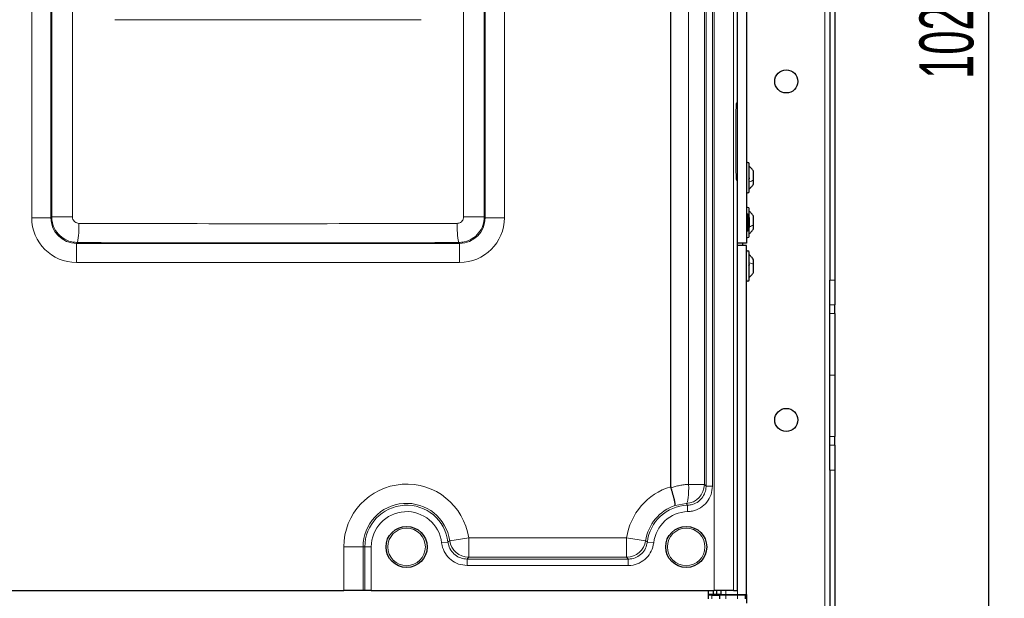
# Model space of a CAD drawing. Header units: millimetres. Extents: x 5 to 418, y 2 to 292.
# Tile 21 of 85: x 92 to 156, y 123 to 161. Entities that reach past the tile are written whole.
import ezdxf

# ---------------------------------------------------------------- set-up
doc = ezdxf.new("R2010")
doc.units = ezdxf.units.MM
doc.layers.add('SLD-0', color=7, linetype='Continuous')
doc.styles.add('SLDTEXTSTYLE0', font='TXT', dxfattribs={"width": 0.605})
doc.dimstyles.new('SLDDIMSTYLE1', dxfattribs={"dimtxt": 3.5, "dimasz": 3.302, "dimexe": 0, "dimexo": 0.0625, "dimgap": 0.875, "dimtad": 1, "dimdec": 0, "dimlfac": 6, "dimrnd": 1e-09, "dimzin": 12, "dimdsep": 46, "dimtxsty": 'SLDTEXTSTYLE0', "dimsah": 1, "dimcen": 0.09, "dimadec": 0, "dimazin": 3, "dimtfac": 1, "dimtofl": 0, "dimtmove": 0, "dimatfit": 3, "dimfxl": 1, "dimfrac": 2, "dimtolj": 1, "dimtzin": 12, "dimarcsym": 0})

# ---------------------------------------------------------------- blocks, each defined once
blk = doc.blocks.new('_D_2')
at = {"layer": 'SLD-0', "color": 7}
for p, q in [((144.798, 247.966), (156.464, 247.966)), ((155.464, 77.152), (155.464, 247.966)), ((128.619, 77.152), (156.464, 77.152))]:
    blk.add_line(p, q, dxfattribs=at)
for points in [[(155.464, 247.966), (154.956, 244.664), (155.972, 244.664)], [(155.464, 77.152), (155.972, 80.454), (154.956, 80.454)]]:
    blk.add_solid(points, dxfattribs=at)
at = {"layer": 'SLD-0', "color": 7, "insert": (150.953, 157.212), "char_height": 3.5, "attachment_point": 1, "rotation": 90, "style": 'SLDTEXTSTYLE0'}
blk.add_mtext('1025', dxfattribs=at)

msp = doc.modelspace()

# ---------------------------------------------------------------- linework, layer by layer
at = {"color": 7, "linetype": 'Continuous', "lineweight": 18}
for p, q in [((144.7976, 247.9662), (144.7976, 88.7996)), ((137.6251, 123.9662), (137.6251, 209.9603)), ((138.8733, 209.9603), (138.8733, 123.9662)), ((135.9514, 130.8622), (135.9514, 208.0633)), ((136.9764, 208.0633), (136.9764, 130.8622)), ((137.0884, 130.7551), (137.0884, 208.1754)), ((137.5045, 208.1754), (137.5045, 130.7551)), ((139.131, 146.5496), (139.131, 206.5496)), ((93.2781, 148.1927), (93.2781, 198.0731)), ((94.5264, 198.0731), (94.5264, 148.1927)), ((94.5796, 148.246), (94.5796, 198.0198)), ((95.9232, 198.0198), (95.9232, 148.246)), ((121.3387, 148.246), (121.3387, 198.1329)), ((122.6823, 198.1329), (122.6823, 148.246)), ((122.7355, 148.1927), (122.7355, 198.1329)), ((123.9838, 198.1329), (123.9838, 148.1927)), ((94.5264, 148.1927), (93.2781, 148.1927)), ((94.5264, 148.1927), (94.5796, 148.246)), ((95.9232, 148.246), (94.5796, 148.246)), ((121.3387, 148.246), (122.6823, 148.246)), ((122.6823, 148.246), (122.7355, 148.1927)), ((122.7355, 148.1927), (123.9838, 148.1927)), ((96.2424, 146.5799), (96.1907, 146.5283)), ((96.1907, 146.5283), (96.1907, 145.28)), ((96.1907, 146.5283), (121.0712, 146.5283)), ((121.0712, 146.5283), (121.0195, 146.5799)), ((121.0712, 146.5283), (121.0712, 145.28)), ((139.131, 123.7162), (139.131, 146.3829)), ((121.0712, 145.28), (96.1907, 145.28)), ((145.131, 144.1367), (145.4643, 144.1367)), ((145.4643, 142.5268), (145.131, 142.5268)), ((145.131, 141.9659), (145.4643, 141.9659)), ((145.4643, 137.9662), (145.131, 137.9662)), ((145.4643, 133.9665), (145.131, 133.9665)), ((145.131, 133.4057), (145.4643, 133.4057)), ((145.4643, 131.7958), (145.131, 131.7958)), ((136.9764, 130.8622), (135.9514, 130.8622)), ((137.0884, 130.7551), (137.5045, 130.7551)), ((135.8005, 129.616), (135.0814, 129.4892)), ((135.8793, 129.5074), (135.8923, 129.0915)), ((121.6687, 127.3787), (120.4331, 127.2014)), ((121.6687, 127.3787), (131.9265, 127.3787)), ((121.6687, 127.3787), (121.6687, 126.1304)), ((131.9265, 127.3787), (133.1621, 127.2014)), ((131.9265, 127.3787), (131.9265, 126.1304)), ((113.5519, 123.9662), (113.5519, 126.7996)), ((113.5519, 126.7996), (114.8001, 126.7996)), ((114.8001, 126.7996), (114.8001, 123.9662)), ((114.9218, 126.7996), (114.8001, 126.7996)), ((114.9218, 123.9662), (114.9218, 126.7996)), ((114.9218, 126.7996), (115.3378, 126.7996)), ((115.3378, 126.7996), (115.3378, 123.9662)), ((120.322, 127.1127), (119.9087, 127.0646)), ((133.2733, 127.1127), (133.6866, 127.0646)), ((131.9265, 126.1304), (121.6687, 126.1304)), ((121.5619, 126.0088), (132.0333, 126.0088)), ((121.5619, 126.0088), (121.5619, 125.5927)), ((132.0333, 125.5927), (121.5619, 125.5927)), ((132.0333, 126.0088), (132.0333, 125.5927)), ((137.4643, 123.4162), (137.4643, 123.6662)), ((138.381, 123.7162), (138.381, 123.9662)), ((138.381, 123.6662), (138.381, 123.4162)), ((138.5762, 123.6662), (138.5762, 123.7162)), ((139.0333, 123.6662), (139.0333, 123.7162)), ((139.131, 123.6662), (139.131, 123.4162))]:
    msp.add_line(p, q, dxfattribs=at)
at = {"color": 7, "linetype": 'Continuous', "lineweight": 25}
for p, q in [((145.131, 214.2958), (145.131, 144.1367)), ((145.4643, 214.2958), (145.4643, 144.1367)), ((139.131, 155.6329), (139.131, 210.2179)), ((134.7976, 130.7083), (134.7976, 208.0529)), ((139.7143, 206.5496), (139.7143, 146.5496)), ((139.131, 155.6329), (139.0698, 155.6329)), ((139.0261, 154.7996), (139.0261, 151.4662)), ((139.881, 149.8996), (139.881, 151.6996)), ((140.1726, 150.642), (140.1726, 151.2121)), ((139.0698, 150.6329), (139.131, 150.6329)), ((139.131, 123.9662), (139.131, 150.6329)), ((140.1726, 150.3871), (140.1726, 150.642)), ((139.7976, 148.4271), (139.7143, 148.4271)), ((139.7976, 148.4271), (139.7976, 147.3387)), ((139.881, 148.1948), (139.881, 148.7829)), ((139.881, 148.2066), (139.881, 147.5592)), ((140.1726, 147.7254), (140.1726, 148.2954)), ((139.7143, 147.3387), (139.7976, 147.3387)), ((139.881, 146.9829), (139.881, 147.5592)), ((140.1726, 147.4704), (140.1726, 147.7254)), ((139.7143, 146.5496), (139.131, 146.5496)), ((139.4643, 146.5496), (139.4643, 146.3829)), ((139.7143, 146.3829), (139.131, 146.3829)), ((139.7143, 123.7162), (139.7143, 146.3829)), ((139.881, 145.3012), (139.881, 145.9496)), ((139.881, 144.1496), (139.881, 145.3012)), ((140.1726, 145.1649), (140.1726, 145.4621)), ((140.1733, 145.1959), (140.1726, 145.1959)), ((140.1726, 144.6371), (140.1726, 145.1649)), ((140.1726, 144.9032), (140.1733, 144.9032)), ((145.131, 142.5268), (145.131, 144.1367)), ((145.4643, 144.1367), (145.4643, 142.5268)), ((145.131, 141.9659), (145.131, 142.5268)), ((145.4643, 141.9659), (145.4643, 142.5268)), ((145.131, 137.9662), (145.131, 141.9659)), ((145.4643, 141.9659), (145.4643, 137.9662)), ((145.131, 133.9665), (145.131, 137.9662)), ((145.4643, 137.9662), (145.4643, 133.9665)), ((145.131, 133.4057), (145.131, 133.9665)), ((145.4643, 133.4057), (145.4643, 133.9665)), ((145.131, 131.7958), (145.131, 133.4057)), ((145.4643, 133.4057), (145.4643, 131.7958)), ((145.131, 131.7958), (145.131, 89.6329)), ((145.4643, 131.7958), (145.4643, 89.6329)), ((134.7976, 130.7083), (134.8074, 130.644)), ((91.3767, 123.9662), (113.5519, 123.9662)), ((114.8001, 123.9662), (113.5519, 123.9662)), ((114.9218, 123.9662), (114.8001, 123.9662)), ((115.3378, 123.9662), (114.9218, 123.9662)), ((115.3378, 123.9662), (137.6251, 123.9662)), ((137.2143, 123.9662), (137.2143, 123.4162)), ((137.5476, 123.7162), (137.2143, 123.7162)), ((137.4643, 123.6662), (137.2143, 123.6662)), ((137.4643, 123.6662), (137.9643, 123.6662)), ((137.5476, 123.9662), (137.5476, 123.7162)), ((137.7976, 123.7162), (137.5476, 123.7162)), ((138.8733, 123.9662), (137.6251, 123.9662)), ((137.7143, 123.7162), (137.7143, 123.6662)), ((137.7976, 123.7162), (137.7976, 123.9662)), ((138.0476, 123.7162), (137.7976, 123.7162)), ((137.9643, 123.6662), (137.9643, 123.4162)), ((138.381, 123.6662), (137.9643, 123.6662)), ((138.0476, 123.9662), (138.0476, 123.7162)), ((138.0476, 123.7162), (138.381, 123.7162)), ((138.381, 123.7162), (139.131, 123.7162)), ((139.131, 123.6662), (138.381, 123.6662)), ((138.5476, 123.6662), (138.5476, 123.7162)), ((138.8733, 123.9662), (139.131, 123.9662)), ((139.131, 123.7162), (139.7143, 123.7162)), ((139.131, 123.6662), (139.131, 123.7162)), ((139.631, 123.6662), (139.131, 123.6662)), ((139.4643, 123.7162), (139.4643, 123.6662)), ((139.631, 123.6662), (139.631, 123.4162)), ((139.7143, 123.7162), (139.7143, 123.1472))]:
    msp.add_line(p, q, dxfattribs=at)
at = {"color": 7, "linetype": 'Continuous', "lineweight": 18, "flags": 128}
msp.add_lwpolyline([(135.8005, 129.616), (135.8404, 129.6526), (135.8762, 129.7321), (135.9068, 129.8517), (135.9311, 130.0071), (135.9481, 130.1928), (135.9574, 130.4023), (135.9585, 130.6281), (135.9514, 130.8622)], dxfattribs=at)
at = {"color": 7, "linetype": 'Continuous', "lineweight": 25}
for centre, radius in [((142.2976, 157.0496), 0.75), ((142.2976, 135.0496), 0.75), ((117.631, 126.7996), 1.3333), ((135.7976, 126.7996), 1.3333)]:
    msp.add_circle(centre, radius, dxfattribs=at)
at = {"color": 7, "linetype": 'Continuous', "lineweight": 18}
for centre in [(117.631, 126.7996), (135.7976, 126.7996)]:
    msp.add_circle(centre, 1.2195, dxfattribs=at)
at = {"color": 7, "linetype": 'Continuous', "lineweight": 25}
for centre, radius, start, end in [((139.7976, 151.6996), 0.0833, 0, 180), ((139.7976, 149.8996), 0.0833, 180, 360), ((139.7976, 148.7829), 0.0833, 0, 180), ((139.5476, 148.2066), 0.3333, 360, 41.409622), ((139.5476, 147.5592), 0.3333, 318.590378, 360), ((139.7976, 146.9829), 0.0833, 180, 360), ((139.7976, 145.9496), 0.0833, 0, 180), ((139.7976, 144.1496), 0.0833, 180, 360)]:
    msp.add_arc(centre, radius, start, end, dxfattribs=at)
at = {"color": 7, "linetype": 'Continuous', "lineweight": 18}
for centre, radius, start, end in [((91.5003, 147.5578), 4.8418, 348.347976, 3.201431), ((125.7616, 147.5578), 4.8418, 176.798569, 191.652024), ((117.631, 126.7996), 4.0791, 8.16171, 180), ((135.9643, 126.7996), 4.0791, 106.619282, 171.83829), ((135.7241, 130.866), 1.2523, 273.498304, 359.829138), ((117.631, 126.7996), 2.8308, 8.16171, 180), ((117.631, 126.7996), 2.7092, 6.638215, 180), ((135.9643, 126.7996), 2.8308, 108.172704, 171.83829), ((135.9643, 126.7996), 2.7092, 91.797726, 173.361785), ((117.631, 126.7996), 2.2931, 6.638215, 180), ((135.9643, 126.7996), 2.2931, 91.797726, 173.361785), ((121.6721, 127.3825), 1.2522, 188.315822, 269.845888), ((131.9231, 127.3825), 1.2522, 270.154112, 351.684178)]:
    msp.add_arc(centre, radius, start, end, dxfattribs=at)
for centre, major_axis, ratio, start_param, end_param in [((108.631, 169.7387), (166.6667, 0), 0.0521457, 4.6526266, 4.7721513), ((96.1987, 148.2007), (-2.0681, -2.0681), 0.9972647, 5.4991567, 7.0672139), ((96.1987, 148.2007), (1.1866, 1.1866), 0.9931952, 2.357564, 3.9256213), ((108.631, 156.6044), (166.6667, 0), 0.0528008, 4.6385438, 4.7862341), ((121.0632, 148.2007), (-2.0681, 2.0681), 0.9972647, 2.357564, 3.9256213), ((121.0632, 148.2007), (1.1866, -1.1866), 0.9931952, 5.4991567, 7.0672139), ((108.631, 155.3561), (167.9167, 0), 0.0524078, 4.6385438, 4.7862341)]:
    msp.add_ellipse(centre, major_axis=major_axis, ratio=ratio, start_param=start_param, end_param=end_param, dxfattribs=at)
at = {"color": 7, "linetype": 'Continuous', "lineweight": 25}
for centre, start_param, end_param in [((139.0698, 154.7996), 0, 1.5707963), ((139.0698, 151.4662), 1.5707963, 3.1415927)]:
    msp.add_ellipse(centre, major_axis=(0, 0.8333), ratio=0.0524078, start_param=start_param, end_param=end_param, dxfattribs=at)
for points, knots in [([(140.1726, 151.2121), (140.1332, 151.2739), (140.0544, 151.3975), (139.9388, 151.4878), (139.881, 151.5329)], [0, 0, 0, 0, 0.49999988, 1, 1, 1, 1]), ([(139.8524, 150.8302), (139.8563, 150.8267), (139.8641, 150.8198), (139.8733, 150.8009), (139.8794, 150.777), (139.8817, 150.7503), (139.8795, 150.7247), (139.8734, 150.7041), (139.8642, 150.69), (139.8563, 150.687), (139.8524, 150.6855)], [0, 0, 0, 0, 0.1251933, 0.2494385, 0.3742794, 0.4990244, 0.6238686, 0.7493688, 0.8744304, 1, 1, 1, 1]), ([(139.881, 150.0662), (139.9388, 150.1113), (140.0544, 150.2016), (140.1332, 150.3252), (140.1726, 150.3871)], [0, 0, 0, 0, 0.5000001, 1, 1, 1, 1]), ([(140.1726, 148.2954), (140.1332, 148.3572), (140.0544, 148.4809), (139.9388, 148.5711), (139.881, 148.6162)], [0, 0, 0, 0, 0.4999999, 1, 1, 1, 1]), ([(139.8524, 147.9135), (139.8563, 147.9101), (139.8641, 147.9032), (139.8733, 147.8842), (139.8794, 147.8603), (139.8817, 147.8336), (139.8795, 147.808), (139.8734, 147.7875), (139.8642, 147.7733), (139.8563, 147.7703), (139.8524, 147.7688)], [0, 0, 0, 0, 0.1251933, 0.2494385, 0.3742794, 0.4990244, 0.6238686, 0.7493688, 0.8744304, 1, 1, 1, 1]), ([(139.881, 147.1496), (139.9388, 147.1947), (140.0544, 147.2849), (140.1332, 147.4086), (140.1726, 147.4704)], [0, 0, 0, 0, 0.5000001, 1, 1, 1, 1]), ([(140.1726, 145.4621), (140.1332, 145.5239), (140.0544, 145.6475), (139.9388, 145.7378), (139.881, 145.7829)], [0, 0, 0, 0, 0.5, 1, 1, 1, 1]), ([(139.8524, 145.1959), (139.8563, 145.1953), (139.8641, 145.194), (139.8733, 145.1824), (139.8794, 145.1638), (139.8817, 145.1394), (139.8795, 145.1126), (139.8734, 145.0876), (139.8642, 145.0669), (139.8563, 145.0584), (139.8524, 145.0542)], [0, 0, 0, 0, 0.1252207, 0.2494814, 0.3743239, 0.4990613, 0.6238954, 0.7493873, 0.8744403, 1, 1, 1, 1]), ([(139.881, 144.3162), (139.9388, 144.3613), (140.0544, 144.4516), (140.1332, 144.5752), (140.1726, 144.6371)], [0, 0, 0, 0, 0.5, 1, 1, 1, 1]), ([(135.0814, 129.4892), (135.0815, 129.4893), (135.0845, 129.4932), (135.088, 129.5047), (135.089, 129.5314), (135.0872, 129.5631), (135.0826, 129.6031), (135.0751, 129.6507), (135.065, 129.7052), (135.0523, 129.7661), (135.037, 129.8342), (135.0192, 129.9082), (134.9992, 129.9871), (134.9772, 130.0706), (134.9528, 130.1594), (134.9267, 130.2517), (134.8991, 130.3463), (134.8701, 130.443), (134.8395, 130.5425), (134.8181, 130.6101), (134.8074, 130.644)], [0, 0, 0, 0, 0.0033362, 0.0828185, 0.1393264, 0.1962216, 0.2543399, 0.3128817, 0.3691667, 0.4258381, 0.4837306, 0.5420463, 0.5982773, 0.6548974, 0.712746, 0.7710197, 0.8272494, 0.8838698, 0.9417221, 1, 1, 1, 1])]:
    msp.add_open_spline(points, degree=3, knots=knots, dxfattribs=at)
at = {"color": 7, "linetype": 'Continuous', "lineweight": 18}
for points in [[(139.881, 150.5195), (139.9388, 150.5368), (140.0544, 150.5712), (140.1332, 150.6184), (140.1726, 150.642)], [(139.881, 147.6029), (139.9388, 147.6201), (140.0544, 147.6545), (140.1332, 147.7018), (140.1726, 147.7254)], [(139.881, 145.2546), (139.9388, 145.2419), (140.0544, 145.2167), (140.1332, 145.1822), (140.1726, 145.1649)]]:
    msp.add_open_spline(points, degree=3, dxfattribs=at)
for points, knots in [([(96.2424, 146.5799), (96.0554, 146.5989), (95.6815, 146.6368), (95.1833, 146.9252), (94.8071, 147.3488), (94.6084, 147.8165), (94.5878, 148.1246), (94.5796, 148.246)], [0, 0, 0, 0, 0.2149899, 0.4298565, 0.6448936, 0.8602065, 1, 1, 1, 1]), ([(95.9232, 148.246), (95.9252, 148.2156), (95.9301, 148.1384), (95.9791, 148.0213), (96.072, 147.9151), (96.1954, 147.8426), (96.2882, 147.833), (96.3346, 147.8282)], [0, 0, 0, 0, 0.1403394, 0.3563153, 0.5715076, 0.7859165, 1, 1, 1, 1]), ([(120.9273, 147.8282), (120.957, 147.8303), (121.0331, 147.8355), (121.1488, 147.8853), (121.2537, 147.9799), (121.325, 148.1051), (121.3341, 148.199), (121.3387, 148.246)], [0, 0, 0, 0, 0.1377217, 0.3524744, 0.5678846, 0.7837748, 1, 1, 1, 1]), ([(122.6823, 148.246), (122.6634, 148.0584), (122.6258, 147.6834), (122.337, 147.1836), (121.9128, 146.8067), (121.4461, 146.6087), (121.1394, 146.588), (121.0195, 146.5799)], [0, 0, 0, 0, 0.2154015, 0.4307816, 0.6462584, 0.8616646, 1, 1, 1, 1]), ([(134.8074, 130.644), (134.8992, 130.6734), (135.0832, 130.7322), (135.3675, 130.7956), (135.6572, 130.8421), (135.8532, 130.8555), (135.9514, 130.8622)], [0, 0, 0, 0, 0.2469819, 0.4951458, 0.7469551, 1, 1, 1, 1]), ([(135.8793, 129.5074), (135.9583, 129.5143), (136.1767, 129.5334), (136.5149, 129.6769), (136.8341, 129.9591), (137.032, 130.3179), (137.0864, 130.5973), (137.0882, 130.7373), (137.0884, 130.7551)], [0, 0, 0, 0, 0.12393284, 0.34263231, 0.56138023, 0.78046796, 0.9721884, 1, 1, 1, 1]), ([(137.5045, 130.7551), (137.4861, 130.5678), (137.4494, 130.1933), (137.1624, 129.6944), (136.74, 129.3181), (136.2886, 129.1266), (135.9976, 129.1008), (135.8923, 129.0915)], [0, 0, 0, 0, 0.219195, 0.4384042, 0.6573016, 0.8760808, 1, 1, 1, 1]), ([(136.9764, 130.8622), (136.9899, 130.8494), (137.0273, 130.8141), (137.0646, 130.778), (137.0884, 130.7551)], [0, 0, 0, 0, 0.36317253, 1, 1, 1, 1]), ([(135.8793, 129.5074), (135.8627, 129.5306), (135.8367, 129.5671), (135.8102, 129.603), (135.8005, 129.616)], [0, 0, 0, 0, 0.6368217, 1, 1, 1, 1]), ([(121.5619, 125.5927), (121.3747, 125.611), (121.0002, 125.6478), (120.5015, 125.9348), (120.1245, 126.3571), (119.9536, 126.7645), (119.9174, 127.0066), (119.9087, 127.0646)], [0, 0, 0, 0, 0.2319044, 0.46382176, 0.69545776, 0.92702451, 1, 1, 1, 1]), ([(120.322, 127.1127), (120.3467, 127.1322), (120.384, 127.1616), (120.4207, 127.1914), (120.4331, 127.2014)], [0, 0, 0, 0, 0.66386946, 1, 1, 1, 1]), ([(120.322, 127.1127), (120.3285, 127.0692), (120.3555, 126.8875), (120.4835, 126.5818), (120.7663, 126.2649), (121.1405, 126.0498), (121.4214, 126.0224), (121.5619, 126.0088)], [0, 0, 0, 0, 0.0730086, 0.3045928, 0.5361674, 0.7680387, 1, 1, 1, 1]), ([(132.0333, 126.0088), (132.0773, 126.0102), (132.2609, 126.016), (132.5794, 126.1078), (132.9268, 126.352), (133.1838, 126.6989), (133.2434, 126.9748), (133.2733, 127.1127)], [0, 0, 0, 0, 0.0730087, 0.304593, 0.5361675, 0.7680387, 1, 1, 1, 1]), ([(133.6866, 127.0646), (133.6467, 126.8808), (133.5669, 126.5131), (133.2242, 126.0509), (132.7611, 125.7253), (132.3367, 125.6026), (132.092, 125.5946), (132.0333, 125.5927)], [0, 0, 0, 0, 0.2319044, 0.4638217, 0.6954575, 0.9270244, 1, 1, 1, 1]), ([(133.1621, 127.2014), (133.1745, 127.1914), (133.2112, 127.1616), (133.2485, 127.1322), (133.2733, 127.1127)], [0, 0, 0, 0, 0.3361305, 1, 1, 1, 1]), ([(121.6687, 126.1304), (121.6569, 126.1167), (121.6217, 126.0762), (121.5858, 126.0357), (121.5619, 126.0088)], [0, 0, 0, 0, 0.3361257, 1, 1, 1, 1]), ([(132.0333, 126.0088), (132.0095, 126.0357), (131.9736, 126.0762), (131.9383, 126.1167), (131.9265, 126.1304)], [0, 0, 0, 0, 0.6638743, 1, 1, 1, 1])]:
    msp.add_open_spline(points, degree=3, knots=knots, dxfattribs=at)

# ---------------------------------------------------------------- dimensions: what is measured, and where the dimension line sits
at = {"layer": 'SLD-0', "color": 7}
dim = msp.add_linear_dim(base=(155.4643, 247.9662), p1=(128.6195, 77.1524), p2=(144.7976, 247.9662), angle=90, dimstyle='SLDDIMSTYLE1', dxfattribs=at)
dim.commit()
dim.dimension.update_dxf_attribs({"geometry": '_D_2', "text_midpoint": (155.4643, 162.5593), "dimtype": 160})

doc.saveas('drawing.dxf')
